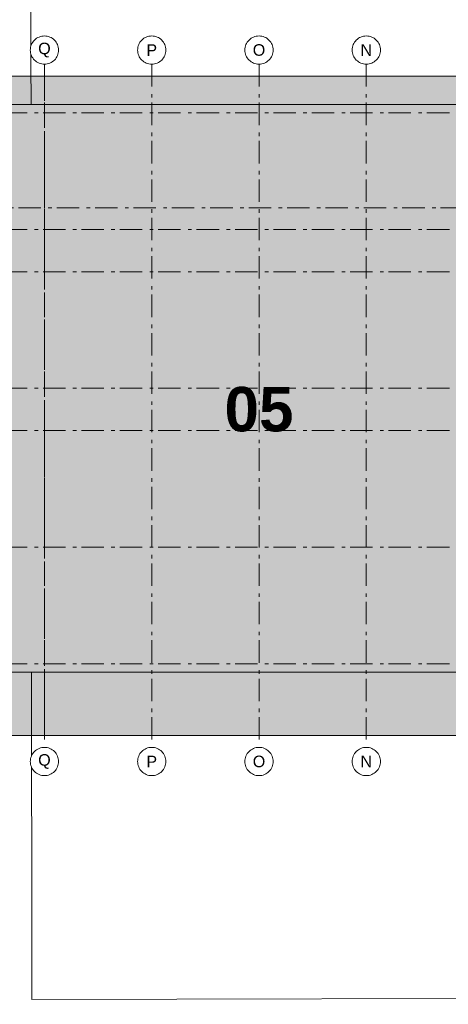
# Model space of a CAD drawing. Header units: metres. Extents: x -5203299 to 2078834, y 245743 to 5816291.
# Tile 220 of 256: x 366786 to 366798, y 5813995 to 5814023. Entities that reach past the tile are written whole.
import ezdxf

# ---------------------------------------------------------------- set-up
doc = ezdxf.new("R2010")
doc.units = ezdxf.units.M
doc.header["$LTSCALE"] = 0.5
doc.linetypes.add('ISO-02 Strichlinie', pattern=[3.81, 3.048, -0.762])
doc.linetypes.add('Linienart-53', pattern=[5.291531, 3.175, -1.058062, 0.352704, -0.705764])
for name, color, linetype, lineweight in [('70 -71 Achsen- 1 Gebäudeachsen', 7, 'Linienart-53', 18), ('99.03_ALKIS (Januar 2020)-Gebäude', 7, 'Continuous', 9), ('Keine', 7, 'Continuous', 9)]:
    doc.layers.add(name, color=color, linetype=linetype, lineweight=lineweight)
doc.styles.add('Arial', font='arial.ttf')
doc.styles.add('Arial (bold)', font='arialbd.ttf')

# ---------------------------------------------------------------- blocks, each defined once
blk = doc.blocks.new('_23-07-06_Massenplan_TB_Weiterführende Schule (3D)')
at = {"layer": '99.03_ALKIS (Januar 2020)-Gebäude', "flags": 128}
blk.add_lwpolyline([(185.491, -140.236), (117.873, -140.312), (117.867, -137.695), (109.873, -137.701), (109.992, -210.381), (93.572, -210.439), (93.496, -146.103), (62.736, -146.148), (62.694, -129.712), (93.457, -129.676), (93.445, -128.654), (109.86, -128.641), (109.876, -130.324), (117.855, -130.334), (117.842, -123.626), (185.474, -123.555), (185.486, -130.264), (193.486, -130.245), (193.482, -128.568), (209.868, -128.533), (209.965, -210.266), (193.538, -210.304), (193.478, -137.666), (185.497, -137.678)], close=True, dxfattribs=at)
blk = doc.blocks.new('Gruppe-12351')
at = {"layer": '70 -71 Achsen- 1 Gebäudeachsen', "color": 252, "lineweight": 13, "true_color": 0x888888, "transparency": 33554687}
for p, q in [((-129.821, -72), (-129.821, -120.372)), ((-122.221, -72), (-122.221, -120.372)), ((-114.621, -72), (-114.621, -120.372)), ((-107.021, -72), (-107.021, -120.372)), ((-178.868, -75.447), (3.026, -75.447)), ((-180.618, -82.172), (4.776, -82.172)), ((-178.868, -83.697), (3.026, -83.697)), ((-178.868, -86.697), (3.026, -86.697)), ((-178.868, -94.947), (3.026, -94.947)), ((-178.868, -97.947), (3.026, -97.947)), ((-178.868, -106.197), (3.026, -106.197)), ((-178.868, -114.447), (3.026, -114.447))]:
    blk.add_line(p, q, dxfattribs=at)
at = {"layer": 'Keine', "transparency": 33554687, "insert": (-114.621, -96.447), "char_height": 3.1465, "attachment_point": 5, "line_spacing_factor": 0.970823, "style": 'Arial (bold)'}
blk.add_mtext('05', dxfattribs=at)
at = {"color": 255, "lineweight": 13, "transparency": 33554687}
for points in [[(-129.821, -70), (-129.723, -70.005), (-129.626, -70.019), (-129.531, -70.043), (-129.438, -70.076), (-129.35, -70.118), (-129.265, -70.169), (-129.187, -70.227), (-129.114, -70.293), (-129.048, -70.366), (-128.99, -70.444), (-128.939, -70.529), (-128.897, -70.617), (-128.864, -70.71), (-128.84, -70.805), (-128.826, -70.902), (-128.821, -71), (-128.826, -71.098), (-128.84, -71.195), (-128.864, -71.29), (-128.897, -71.383), (-128.939, -71.471), (-128.99, -71.556), (-129.048, -71.634), (-129.114, -71.707), (-129.187, -71.773), (-129.265, -71.832), (-129.35, -71.882), (-129.438, -71.924), (-129.531, -71.957), (-129.626, -71.981), (-129.723, -71.995), (-129.821, -72), (-129.919, -71.995), (-130.016, -71.981), (-130.111, -71.957), (-130.204, -71.924), (-130.292, -71.882), (-130.377, -71.832), (-130.455, -71.773), (-130.528, -71.707), (-130.594, -71.634), (-130.652, -71.556), (-130.703, -71.471), (-130.745, -71.383), (-130.778, -71.29), (-130.802, -71.195), (-130.816, -71.098), (-130.821, -71), (-130.816, -70.902), (-130.802, -70.805), (-130.778, -70.71), (-130.745, -70.617), (-130.703, -70.529), (-130.652, -70.444), (-130.594, -70.366), (-130.528, -70.293), (-130.455, -70.227), (-130.377, -70.169), (-130.292, -70.118), (-130.204, -70.076), (-130.111, -70.043), (-130.016, -70.019), (-129.919, -70.005)], [(-122.221, -70), (-122.123, -70.005), (-122.026, -70.019), (-121.931, -70.043), (-121.838, -70.076), (-121.75, -70.118), (-121.665, -70.169), (-121.587, -70.227), (-121.514, -70.293), (-121.448, -70.366), (-121.39, -70.444), (-121.339, -70.529), (-121.297, -70.617), (-121.264, -70.71), (-121.24, -70.805), (-121.226, -70.902), (-121.221, -71), (-121.226, -71.098), (-121.24, -71.195), (-121.264, -71.29), (-121.297, -71.383), (-121.339, -71.471), (-121.39, -71.556), (-121.448, -71.634), (-121.514, -71.707), (-121.587, -71.773), (-121.665, -71.832), (-121.75, -71.882), (-121.838, -71.924), (-121.931, -71.957), (-122.026, -71.981), (-122.123, -71.995), (-122.221, -72), (-122.319, -71.995), (-122.416, -71.981), (-122.511, -71.957), (-122.604, -71.924), (-122.692, -71.882), (-122.777, -71.832), (-122.855, -71.773), (-122.928, -71.707), (-122.994, -71.634), (-123.052, -71.556), (-123.103, -71.471), (-123.145, -71.383), (-123.178, -71.29), (-123.202, -71.195), (-123.216, -71.098), (-123.221, -71), (-123.216, -70.902), (-123.202, -70.805), (-123.178, -70.71), (-123.145, -70.617), (-123.103, -70.529), (-123.052, -70.444), (-122.994, -70.366), (-122.928, -70.293), (-122.855, -70.227), (-122.777, -70.169), (-122.692, -70.118), (-122.604, -70.076), (-122.511, -70.043), (-122.416, -70.019), (-122.319, -70.005)], [(-114.621, -70), (-114.523, -70.005), (-114.426, -70.019), (-114.331, -70.043), (-114.238, -70.076), (-114.15, -70.118), (-114.065, -70.169), (-113.987, -70.227), (-113.914, -70.293), (-113.848, -70.366), (-113.79, -70.444), (-113.739, -70.529), (-113.697, -70.617), (-113.664, -70.71), (-113.64, -70.805), (-113.626, -70.902), (-113.621, -71), (-113.626, -71.098), (-113.64, -71.195), (-113.664, -71.29), (-113.697, -71.383), (-113.739, -71.471), (-113.79, -71.556), (-113.848, -71.634), (-113.914, -71.707), (-113.987, -71.773), (-114.065, -71.832), (-114.15, -71.882), (-114.238, -71.924), (-114.331, -71.957), (-114.426, -71.981), (-114.523, -71.995), (-114.621, -72), (-114.719, -71.995), (-114.816, -71.981), (-114.911, -71.957), (-115.004, -71.924), (-115.092, -71.882), (-115.177, -71.832), (-115.255, -71.773), (-115.328, -71.707), (-115.394, -71.634), (-115.452, -71.556), (-115.503, -71.471), (-115.545, -71.383), (-115.578, -71.29), (-115.602, -71.195), (-115.616, -71.098), (-115.621, -71), (-115.616, -70.902), (-115.602, -70.805), (-115.578, -70.71), (-115.545, -70.617), (-115.503, -70.529), (-115.452, -70.444), (-115.394, -70.366), (-115.328, -70.293), (-115.255, -70.227), (-115.177, -70.169), (-115.092, -70.118), (-115.004, -70.076), (-114.911, -70.043), (-114.816, -70.019), (-114.719, -70.005)], [(-107.021, -70), (-106.923, -70.005), (-106.826, -70.019), (-106.731, -70.043), (-106.638, -70.076), (-106.55, -70.118), (-106.465, -70.169), (-106.387, -70.227), (-106.314, -70.293), (-106.248, -70.366), (-106.19, -70.444), (-106.139, -70.529), (-106.097, -70.617), (-106.064, -70.71), (-106.04, -70.805), (-106.026, -70.902), (-106.021, -71), (-106.026, -71.098), (-106.04, -71.195), (-106.064, -71.29), (-106.097, -71.383), (-106.139, -71.471), (-106.19, -71.556), (-106.248, -71.634), (-106.314, -71.707), (-106.387, -71.773), (-106.465, -71.832), (-106.55, -71.882), (-106.638, -71.924), (-106.731, -71.957), (-106.826, -71.981), (-106.923, -71.995), (-107.021, -72), (-107.119, -71.995), (-107.216, -71.981), (-107.311, -71.957), (-107.404, -71.924), (-107.492, -71.882), (-107.577, -71.832), (-107.655, -71.773), (-107.728, -71.707), (-107.794, -71.634), (-107.852, -71.556), (-107.903, -71.471), (-107.945, -71.383), (-107.978, -71.29), (-108.002, -71.195), (-108.016, -71.098), (-108.021, -71), (-108.016, -70.902), (-108.002, -70.805), (-107.978, -70.71), (-107.945, -70.617), (-107.903, -70.529), (-107.852, -70.444), (-107.794, -70.366), (-107.728, -70.293), (-107.655, -70.227), (-107.577, -70.169), (-107.492, -70.118), (-107.404, -70.076), (-107.311, -70.043), (-107.216, -70.019), (-107.119, -70.005)], [(-129.821, -120.372), (-129.723, -120.377), (-129.626, -120.391), (-129.531, -120.415), (-129.438, -120.448), (-129.35, -120.49), (-129.265, -120.541), (-129.187, -120.599), (-129.114, -120.665), (-129.048, -120.738), (-128.99, -120.816), (-128.939, -120.901), (-128.897, -120.989), (-128.864, -121.082), (-128.84, -121.177), (-128.826, -121.274), (-128.821, -121.372), (-128.826, -121.47), (-128.84, -121.567), (-128.864, -121.662), (-128.897, -121.755), (-128.939, -121.843), (-128.99, -121.928), (-129.048, -122.006), (-129.114, -122.079), (-129.187, -122.145), (-129.265, -122.204), (-129.35, -122.254), (-129.438, -122.296), (-129.531, -122.329), (-129.626, -122.353), (-129.723, -122.367), (-129.821, -122.372), (-129.919, -122.367), (-130.016, -122.353), (-130.111, -122.329), (-130.204, -122.296), (-130.292, -122.254), (-130.377, -122.204), (-130.455, -122.145), (-130.528, -122.079), (-130.594, -122.006), (-130.652, -121.928), (-130.703, -121.843), (-130.745, -121.755), (-130.778, -121.662), (-130.802, -121.567), (-130.816, -121.47), (-130.821, -121.372), (-130.816, -121.274), (-130.802, -121.177), (-130.778, -121.082), (-130.745, -120.989), (-130.703, -120.901), (-130.652, -120.816), (-130.594, -120.738), (-130.528, -120.665), (-130.455, -120.599), (-130.377, -120.541), (-130.292, -120.49), (-130.204, -120.448), (-130.111, -120.415), (-130.016, -120.391), (-129.919, -120.377)], [(-122.221, -120.372), (-122.123, -120.377), (-122.026, -120.391), (-121.931, -120.415), (-121.838, -120.448), (-121.75, -120.49), (-121.665, -120.541), (-121.587, -120.599), (-121.514, -120.665), (-121.448, -120.738), (-121.39, -120.816), (-121.339, -120.901), (-121.297, -120.989), (-121.264, -121.082), (-121.24, -121.177), (-121.226, -121.274), (-121.221, -121.372), (-121.226, -121.47), (-121.24, -121.567), (-121.264, -121.662), (-121.297, -121.755), (-121.339, -121.843), (-121.39, -121.928), (-121.448, -122.006), (-121.514, -122.079), (-121.587, -122.145), (-121.665, -122.204), (-121.75, -122.254), (-121.838, -122.296), (-121.931, -122.329), (-122.026, -122.353), (-122.123, -122.367), (-122.221, -122.372), (-122.319, -122.367), (-122.416, -122.353), (-122.511, -122.329), (-122.604, -122.296), (-122.692, -122.254), (-122.777, -122.204), (-122.855, -122.145), (-122.928, -122.079), (-122.994, -122.006), (-123.052, -121.928), (-123.103, -121.843), (-123.145, -121.755), (-123.178, -121.662), (-123.202, -121.567), (-123.216, -121.47), (-123.221, -121.372), (-123.216, -121.274), (-123.202, -121.177), (-123.178, -121.082), (-123.145, -120.989), (-123.103, -120.901), (-123.052, -120.816), (-122.994, -120.738), (-122.928, -120.665), (-122.855, -120.599), (-122.777, -120.541), (-122.692, -120.49), (-122.604, -120.448), (-122.511, -120.415), (-122.416, -120.391), (-122.319, -120.377)], [(-114.621, -120.372), (-114.523, -120.377), (-114.426, -120.391), (-114.331, -120.415), (-114.238, -120.448), (-114.15, -120.49), (-114.065, -120.541), (-113.987, -120.599), (-113.914, -120.665), (-113.848, -120.738), (-113.79, -120.816), (-113.739, -120.901), (-113.697, -120.989), (-113.664, -121.082), (-113.64, -121.177), (-113.626, -121.274), (-113.621, -121.372), (-113.626, -121.47), (-113.64, -121.567), (-113.664, -121.662), (-113.697, -121.755), (-113.739, -121.843), (-113.79, -121.928), (-113.848, -122.006), (-113.914, -122.079), (-113.987, -122.145), (-114.065, -122.204), (-114.15, -122.254), (-114.238, -122.296), (-114.331, -122.329), (-114.426, -122.353), (-114.523, -122.367), (-114.621, -122.372), (-114.719, -122.367), (-114.816, -122.353), (-114.911, -122.329), (-115.004, -122.296), (-115.092, -122.254), (-115.177, -122.204), (-115.255, -122.145), (-115.328, -122.079), (-115.394, -122.006), (-115.452, -121.928), (-115.503, -121.843), (-115.545, -121.755), (-115.578, -121.662), (-115.602, -121.567), (-115.616, -121.47), (-115.621, -121.372), (-115.616, -121.274), (-115.602, -121.177), (-115.578, -121.082), (-115.545, -120.989), (-115.503, -120.901), (-115.452, -120.816), (-115.394, -120.738), (-115.328, -120.665), (-115.255, -120.599), (-115.177, -120.541), (-115.092, -120.49), (-115.004, -120.448), (-114.911, -120.415), (-114.816, -120.391), (-114.719, -120.377)], [(-107.021, -120.372), (-106.923, -120.377), (-106.826, -120.391), (-106.731, -120.415), (-106.638, -120.448), (-106.55, -120.49), (-106.465, -120.541), (-106.387, -120.599), (-106.314, -120.665), (-106.248, -120.738), (-106.19, -120.816), (-106.139, -120.901), (-106.097, -120.989), (-106.064, -121.082), (-106.04, -121.177), (-106.026, -121.274), (-106.021, -121.372), (-106.026, -121.47), (-106.04, -121.567), (-106.064, -121.662), (-106.097, -121.755), (-106.139, -121.843), (-106.19, -121.928), (-106.248, -122.006), (-106.314, -122.079), (-106.387, -122.145), (-106.465, -122.204), (-106.55, -122.254), (-106.638, -122.296), (-106.731, -122.329), (-106.826, -122.353), (-106.923, -122.367), (-107.021, -122.372), (-107.119, -122.367), (-107.216, -122.353), (-107.311, -122.329), (-107.404, -122.296), (-107.492, -122.254), (-107.577, -122.204), (-107.655, -122.145), (-107.728, -122.079), (-107.794, -122.006), (-107.852, -121.928), (-107.903, -121.843), (-107.945, -121.755), (-107.978, -121.662), (-108.002, -121.567), (-108.016, -121.47), (-108.021, -121.372), (-108.016, -121.274), (-108.002, -121.177), (-107.978, -121.082), (-107.945, -120.989), (-107.903, -120.901), (-107.852, -120.816), (-107.794, -120.738), (-107.728, -120.665), (-107.655, -120.599), (-107.577, -120.541), (-107.492, -120.49), (-107.404, -120.448), (-107.311, -120.415), (-107.216, -120.391), (-107.119, -120.377)]]:
    blk.add_wipeout(points, dxfattribs=at).dxf.layer = 'Keine'
at = {"layer": 'Keine', "lineweight": 13, "transparency": 33554687, "flags": 128}
for points in [[(-129.821, -70), (-129.723, -70.005), (-129.626, -70.019), (-129.531, -70.043), (-129.438, -70.076), (-129.35, -70.118), (-129.265, -70.169), (-129.187, -70.227), (-129.114, -70.293), (-129.048, -70.366), (-128.99, -70.444), (-128.939, -70.529), (-128.897, -70.617), (-128.864, -70.71), (-128.84, -70.805), (-128.826, -70.902), (-128.821, -71), (-128.826, -71.098), (-128.84, -71.195), (-128.864, -71.29), (-128.897, -71.383), (-128.939, -71.471), (-128.99, -71.556), (-129.048, -71.634), (-129.114, -71.707), (-129.187, -71.773), (-129.265, -71.832), (-129.35, -71.882), (-129.438, -71.924), (-129.531, -71.957), (-129.626, -71.981), (-129.723, -71.995), (-129.821, -72), (-129.919, -71.995), (-130.016, -71.981), (-130.111, -71.957), (-130.204, -71.924), (-130.292, -71.882), (-130.377, -71.832), (-130.455, -71.773), (-130.528, -71.707), (-130.594, -71.634), (-130.652, -71.556), (-130.703, -71.471), (-130.745, -71.383), (-130.778, -71.29), (-130.802, -71.195), (-130.816, -71.098), (-130.821, -71), (-130.816, -70.902), (-130.802, -70.805), (-130.778, -70.71), (-130.745, -70.617), (-130.703, -70.529), (-130.652, -70.444), (-130.594, -70.366), (-130.528, -70.293), (-130.455, -70.227), (-130.377, -70.169), (-130.292, -70.118), (-130.204, -70.076), (-130.111, -70.043), (-130.016, -70.019), (-129.919, -70.005)], [(-122.221, -70), (-122.123, -70.005), (-122.026, -70.019), (-121.931, -70.043), (-121.838, -70.076), (-121.75, -70.118), (-121.665, -70.169), (-121.587, -70.227), (-121.514, -70.293), (-121.448, -70.366), (-121.39, -70.444), (-121.339, -70.529), (-121.297, -70.617), (-121.264, -70.71), (-121.24, -70.805), (-121.226, -70.902), (-121.221, -71), (-121.226, -71.098), (-121.24, -71.195), (-121.264, -71.29), (-121.297, -71.383), (-121.339, -71.471), (-121.39, -71.556), (-121.448, -71.634), (-121.514, -71.707), (-121.587, -71.773), (-121.665, -71.832), (-121.75, -71.882), (-121.838, -71.924), (-121.931, -71.957), (-122.026, -71.981), (-122.123, -71.995), (-122.221, -72), (-122.319, -71.995), (-122.416, -71.981), (-122.511, -71.957), (-122.604, -71.924), (-122.692, -71.882), (-122.777, -71.832), (-122.855, -71.773), (-122.928, -71.707), (-122.994, -71.634), (-123.052, -71.556), (-123.103, -71.471), (-123.145, -71.383), (-123.178, -71.29), (-123.202, -71.195), (-123.216, -71.098), (-123.221, -71), (-123.216, -70.902), (-123.202, -70.805), (-123.178, -70.71), (-123.145, -70.617), (-123.103, -70.529), (-123.052, -70.444), (-122.994, -70.366), (-122.928, -70.293), (-122.855, -70.227), (-122.777, -70.169), (-122.692, -70.118), (-122.604, -70.076), (-122.511, -70.043), (-122.416, -70.019), (-122.319, -70.005)], [(-114.621, -70), (-114.523, -70.005), (-114.426, -70.019), (-114.331, -70.043), (-114.238, -70.076), (-114.15, -70.118), (-114.065, -70.169), (-113.987, -70.227), (-113.914, -70.293), (-113.848, -70.366), (-113.79, -70.444), (-113.739, -70.529), (-113.697, -70.617), (-113.664, -70.71), (-113.64, -70.805), (-113.626, -70.902), (-113.621, -71), (-113.626, -71.098), (-113.64, -71.195), (-113.664, -71.29), (-113.697, -71.383), (-113.739, -71.471), (-113.79, -71.556), (-113.848, -71.634), (-113.914, -71.707), (-113.987, -71.773), (-114.065, -71.832), (-114.15, -71.882), (-114.238, -71.924), (-114.331, -71.957), (-114.426, -71.981), (-114.523, -71.995), (-114.621, -72), (-114.719, -71.995), (-114.816, -71.981), (-114.911, -71.957), (-115.004, -71.924), (-115.092, -71.882), (-115.177, -71.832), (-115.255, -71.773), (-115.328, -71.707), (-115.394, -71.634), (-115.452, -71.556), (-115.503, -71.471), (-115.545, -71.383), (-115.578, -71.29), (-115.602, -71.195), (-115.616, -71.098), (-115.621, -71), (-115.616, -70.902), (-115.602, -70.805), (-115.578, -70.71), (-115.545, -70.617), (-115.503, -70.529), (-115.452, -70.444), (-115.394, -70.366), (-115.328, -70.293), (-115.255, -70.227), (-115.177, -70.169), (-115.092, -70.118), (-115.004, -70.076), (-114.911, -70.043), (-114.816, -70.019), (-114.719, -70.005)], [(-107.021, -70), (-106.923, -70.005), (-106.826, -70.019), (-106.731, -70.043), (-106.638, -70.076), (-106.55, -70.118), (-106.465, -70.169), (-106.387, -70.227), (-106.314, -70.293), (-106.248, -70.366), (-106.19, -70.444), (-106.139, -70.529), (-106.097, -70.617), (-106.064, -70.71), (-106.04, -70.805), (-106.026, -70.902), (-106.021, -71), (-106.026, -71.098), (-106.04, -71.195), (-106.064, -71.29), (-106.097, -71.383), (-106.139, -71.471), (-106.19, -71.556), (-106.248, -71.634), (-106.314, -71.707), (-106.387, -71.773), (-106.465, -71.832), (-106.55, -71.882), (-106.638, -71.924), (-106.731, -71.957), (-106.826, -71.981), (-106.923, -71.995), (-107.021, -72), (-107.119, -71.995), (-107.216, -71.981), (-107.311, -71.957), (-107.404, -71.924), (-107.492, -71.882), (-107.577, -71.832), (-107.655, -71.773), (-107.728, -71.707), (-107.794, -71.634), (-107.852, -71.556), (-107.903, -71.471), (-107.945, -71.383), (-107.978, -71.29), (-108.002, -71.195), (-108.016, -71.098), (-108.021, -71), (-108.016, -70.902), (-108.002, -70.805), (-107.978, -70.71), (-107.945, -70.617), (-107.903, -70.529), (-107.852, -70.444), (-107.794, -70.366), (-107.728, -70.293), (-107.655, -70.227), (-107.577, -70.169), (-107.492, -70.118), (-107.404, -70.076), (-107.311, -70.043), (-107.216, -70.019), (-107.119, -70.005)], [(-129.821, -120.372), (-129.723, -120.377), (-129.626, -120.391), (-129.531, -120.415), (-129.438, -120.448), (-129.35, -120.49), (-129.265, -120.541), (-129.187, -120.599), (-129.114, -120.665), (-129.048, -120.738), (-128.99, -120.816), (-128.939, -120.901), (-128.897, -120.989), (-128.864, -121.082), (-128.84, -121.177), (-128.826, -121.274), (-128.821, -121.372), (-128.826, -121.47), (-128.84, -121.567), (-128.864, -121.662), (-128.897, -121.755), (-128.939, -121.843), (-128.99, -121.928), (-129.048, -122.006), (-129.114, -122.079), (-129.187, -122.145), (-129.265, -122.204), (-129.35, -122.254), (-129.438, -122.296), (-129.531, -122.329), (-129.626, -122.353), (-129.723, -122.367), (-129.821, -122.372), (-129.919, -122.367), (-130.016, -122.353), (-130.111, -122.329), (-130.204, -122.296), (-130.292, -122.254), (-130.377, -122.204), (-130.455, -122.145), (-130.528, -122.079), (-130.594, -122.006), (-130.652, -121.928), (-130.703, -121.843), (-130.745, -121.755), (-130.778, -121.662), (-130.802, -121.567), (-130.816, -121.47), (-130.821, -121.372), (-130.816, -121.274), (-130.802, -121.177), (-130.778, -121.082), (-130.745, -120.989), (-130.703, -120.901), (-130.652, -120.816), (-130.594, -120.738), (-130.528, -120.665), (-130.455, -120.599), (-130.377, -120.541), (-130.292, -120.49), (-130.204, -120.448), (-130.111, -120.415), (-130.016, -120.391), (-129.919, -120.377)], [(-122.221, -120.372), (-122.123, -120.377), (-122.026, -120.391), (-121.931, -120.415), (-121.838, -120.448), (-121.75, -120.49), (-121.665, -120.541), (-121.587, -120.599), (-121.514, -120.665), (-121.448, -120.738), (-121.39, -120.816), (-121.339, -120.901), (-121.297, -120.989), (-121.264, -121.082), (-121.24, -121.177), (-121.226, -121.274), (-121.221, -121.372), (-121.226, -121.47), (-121.24, -121.567), (-121.264, -121.662), (-121.297, -121.755), (-121.339, -121.843), (-121.39, -121.928), (-121.448, -122.006), (-121.514, -122.079), (-121.587, -122.145), (-121.665, -122.204), (-121.75, -122.254), (-121.838, -122.296), (-121.931, -122.329), (-122.026, -122.353), (-122.123, -122.367), (-122.221, -122.372), (-122.319, -122.367), (-122.416, -122.353), (-122.511, -122.329), (-122.604, -122.296), (-122.692, -122.254), (-122.777, -122.204), (-122.855, -122.145), (-122.928, -122.079), (-122.994, -122.006), (-123.052, -121.928), (-123.103, -121.843), (-123.145, -121.755), (-123.178, -121.662), (-123.202, -121.567), (-123.216, -121.47), (-123.221, -121.372), (-123.216, -121.274), (-123.202, -121.177), (-123.178, -121.082), (-123.145, -120.989), (-123.103, -120.901), (-123.052, -120.816), (-122.994, -120.738), (-122.928, -120.665), (-122.855, -120.599), (-122.777, -120.541), (-122.692, -120.49), (-122.604, -120.448), (-122.511, -120.415), (-122.416, -120.391), (-122.319, -120.377)], [(-114.621, -120.372), (-114.523, -120.377), (-114.426, -120.391), (-114.331, -120.415), (-114.238, -120.448), (-114.15, -120.49), (-114.065, -120.541), (-113.987, -120.599), (-113.914, -120.665), (-113.848, -120.738), (-113.79, -120.816), (-113.739, -120.901), (-113.697, -120.989), (-113.664, -121.082), (-113.64, -121.177), (-113.626, -121.274), (-113.621, -121.372), (-113.626, -121.47), (-113.64, -121.567), (-113.664, -121.662), (-113.697, -121.755), (-113.739, -121.843), (-113.79, -121.928), (-113.848, -122.006), (-113.914, -122.079), (-113.987, -122.145), (-114.065, -122.204), (-114.15, -122.254), (-114.238, -122.296), (-114.331, -122.329), (-114.426, -122.353), (-114.523, -122.367), (-114.621, -122.372), (-114.719, -122.367), (-114.816, -122.353), (-114.911, -122.329), (-115.004, -122.296), (-115.092, -122.254), (-115.177, -122.204), (-115.255, -122.145), (-115.328, -122.079), (-115.394, -122.006), (-115.452, -121.928), (-115.503, -121.843), (-115.545, -121.755), (-115.578, -121.662), (-115.602, -121.567), (-115.616, -121.47), (-115.621, -121.372), (-115.616, -121.274), (-115.602, -121.177), (-115.578, -121.082), (-115.545, -120.989), (-115.503, -120.901), (-115.452, -120.816), (-115.394, -120.738), (-115.328, -120.665), (-115.255, -120.599), (-115.177, -120.541), (-115.092, -120.49), (-115.004, -120.448), (-114.911, -120.415), (-114.816, -120.391), (-114.719, -120.377)], [(-107.021, -120.372), (-106.923, -120.377), (-106.826, -120.391), (-106.731, -120.415), (-106.638, -120.448), (-106.55, -120.49), (-106.465, -120.541), (-106.387, -120.599), (-106.314, -120.665), (-106.248, -120.738), (-106.19, -120.816), (-106.139, -120.901), (-106.097, -120.989), (-106.064, -121.082), (-106.04, -121.177), (-106.026, -121.274), (-106.021, -121.372), (-106.026, -121.47), (-106.04, -121.567), (-106.064, -121.662), (-106.097, -121.755), (-106.139, -121.843), (-106.19, -121.928), (-106.248, -122.006), (-106.314, -122.079), (-106.387, -122.145), (-106.465, -122.204), (-106.55, -122.254), (-106.638, -122.296), (-106.731, -122.329), (-106.826, -122.353), (-106.923, -122.367), (-107.021, -122.372), (-107.119, -122.367), (-107.216, -122.353), (-107.311, -122.329), (-107.404, -122.296), (-107.492, -122.254), (-107.577, -122.204), (-107.655, -122.145), (-107.728, -122.079), (-107.794, -122.006), (-107.852, -121.928), (-107.903, -121.843), (-107.945, -121.755), (-107.978, -121.662), (-108.002, -121.567), (-108.016, -121.47), (-108.021, -121.372), (-108.016, -121.274), (-108.002, -121.177), (-107.978, -121.082), (-107.945, -120.989), (-107.903, -120.901), (-107.852, -120.816), (-107.794, -120.738), (-107.728, -120.665), (-107.655, -120.599), (-107.577, -120.541), (-107.492, -120.49), (-107.404, -120.448), (-107.311, -120.415), (-107.216, -120.391), (-107.119, -120.377)]]:
    blk.add_lwpolyline(points, close=True, dxfattribs=at)
at = {"layer": 'Keine', "transparency": 33554687, "char_height": 0.818, "attachment_point": 5, "line_spacing_factor": 0.970761, "style": 'Arial'}
for s, insert in [('Q', (-129.821, -71)), ('P', (-122.221, -71)), ('O', (-114.621, -71)), ('N', (-107.021, -71)), ('Q', (-129.821, -121.372)), ('P', (-122.221, -121.372)), ('O', (-114.621, -121.372)), ('N', (-107.021, -121.372))]:
    blk.add_mtext(s, dxfattribs=dict(at, insert=insert))
blk = doc.blocks.new('_Plankopf (3D)')
at = {"color": 255, "lineweight": 13, "transparency": 33554687}
blk.add_wipeout([(-176.018, -87.294), (-176.018, -106.794), (-160.818, -106.794), (-160.818, -115.044), (-98.824, -115.044), (-98.824, -106.794), (-100.018, -106.794), (-100.018, -86.1), (-83.518, -86.1), (-83.518, -74.85), (-159.624, -74.85), (-159.624, -87.294)], dxfattribs=at).dxf.layer = 'Keine'
at = {"layer": 'Keine', "lineweight": 13, "transparency": 33554687, "flags": 128}
blk.add_lwpolyline([(-176.018, -87.294), (-176.018, -106.794), (-160.818, -106.794), (-160.818, -115.044), (-98.824, -115.044), (-98.824, -106.794), (-100.018, -106.794), (-100.018, -86.1), (-83.518, -86.1), (-83.518, -74.85), (-159.624, -74.85), (-159.624, -87.294)], close=True, dxfattribs=at)
at = {"layer": 'Keine', "color": 7, "transparency": 33554687}
blk.add_blockref('Gruppe-12351', (0, 0), dxfattribs=at)
at = {"layer": 'Keine', "color": 7, "linetype": 'ISO-02 Strichlinie', "lineweight": 9, "transparency": 33554687, "flags": 128}
for points in [[(-160.221, -72.85), (-129.821, -72.85), (-129.821, -119.522), (-160.221, -119.522)], [(-129.821, -72.85), (-99.421, -72.85), (-99.421, -119.522), (-129.821, -119.522)]]:
    blk.add_lwpolyline(points, close=True, dxfattribs=at)
blk = doc.blocks.new('Gruppe-12352')
at = {"layer": 'Keine', "linetype": 'Continuous', "lineweight": 0, "true_color": 0xbababa, "transparency": 33554623}
blk.add_hatch(color=9, dxfattribs=at).paths.add_polyline_path([(0.423422, -0.202411), (0.5671, -0.202411), (0.5671, -0.239749), (0.423422, -0.239749)])
at = {"layer": 'Keine', "linetype": 'Continuous', "lineweight": 9, "transparency": 33554687, "flags": 128}
blk.add_lwpolyline([(0.423422, -0.202411), (0.5671, -0.202411), (0.5671, -0.239749), (0.423422, -0.239749)], close=True, dxfattribs=at)
at = {"layer": 'Keine', "transparency": 33554687, "insert": (0.47414, -0.221289), "char_height": 0.0025172, "attachment_point": 5, "line_spacing_factor": 0.996218, "style": 'Arial (bold)'}
blk.add_mtext('05', dxfattribs=at)

msp = doc.modelspace()

# ---------------------------------------------------------------- block references
at = {"layer": 'Keine', "color": 1}
msp.add_blockref('_23-07-06_Massenplan_TB_Weiterführende Schule (3D)', (366592.803, 5814205.708), dxfattribs=at)

# ---------------------------------------------------------------- next in the draw order: block references
at = {"layer": 'Keine', "color": 1, "xscale": 0.4, "yscale": 0.4, "zscale": 0.4}
msp.add_blockref('_Plankopf (3D)', (366838.629, 5814050.694), dxfattribs=at)

# ---------------------------------------------------------------- next in the draw order: block references
at = {"layer": 'Keine', "color": 7, "xscale": 500, "yscale": 500, "zscale": 500}
msp.add_blockref('Gruppe-12352', (366555.71, 5814122.76), dxfattribs=at)

doc.saveas('drawing.dxf')
